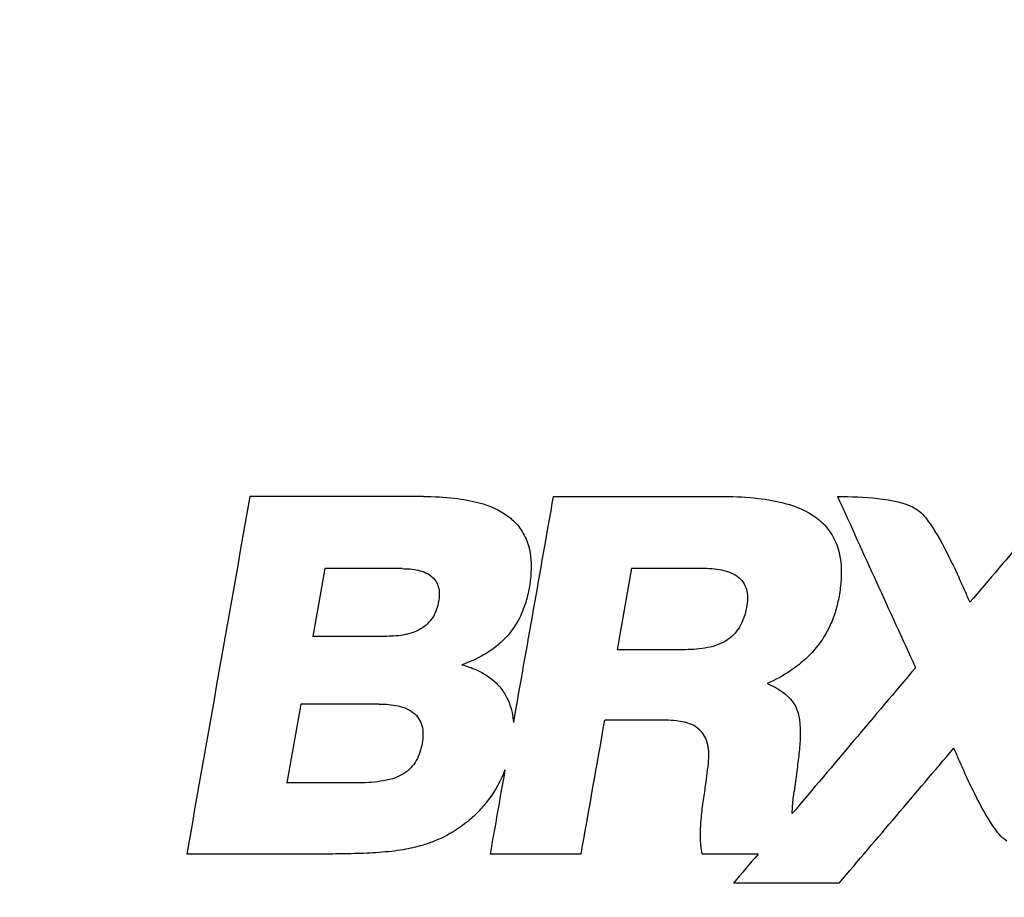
# Model space of a CAD drawing. Extents: x 909.4 to 931.4, y -8.5 to 8.5.
# Tile 10 of 31: x 920.69 to 921.226, y -1.521 to -1.043. Entities that reach past the tile are written whole.
import ezdxf

# ---------------------------------------------------------------- set-up
doc = ezdxf.new("R2010")
doc.units = 0
doc.header["$LTSCALE"] = 4
doc.header["$MEASUREMENT"] = 0
doc.layers.get('0').update_dxf_attribs({"linetype": 'CONTINUOUS'})
doc.layers.get('DEFPOINTS').update_dxf_attribs({"linetype": 'CONTINUOUS'})
doc.layers.add('DIMENSIONS', color=140, linetype='CONTINUOUS')
doc.styles.get("Standard").update_dxf_attribs({"font": 'romans.shx'})
doc.dimstyles.get("Standard").update_dxf_attribs({"dimtxt": 0.1875, "dimasz": 0.25, "dimexe": 0.0625, "dimexo": 0.0625, "dimgap": 0.0625, "dimtad": 0, "dimtih": 1, "dimtoh": 1, "dimzin": 0, "dimdsep": 46, "dimtxsty": 'Standard', "dimcen": 0, "dimadec": 0, "dimazin": 0, "dimtfac": 1, "dimtofl": 0, "dimtmove": 0, "dimatfit": 3, "dimfxl": 0, "dimtolj": 1, "dimtzin": 0, "dimarcsym": 0})

# ---------------------------------------------------------------- blocks, each defined once
blk = doc.blocks.new('*D3')
at = {"layer": 'DEFPOINTS', "color": 0}
for p in [(921.52455, 0.68985), (920.54081, -3.55627), (923.71909, -3.55627)]:
    blk.add_point(p, dxfattribs=at)
at = {"layer": 'DIMENSIONS', "color": 0, "lineweight": -2}
for p, q in [((921.58705, 0.68985), (923.78159, 0.68985)), ((923.71909, 0.43985), (923.71909, -1.0716)), ((923.71909, -3.30627), (923.71909, -1.79482)), ((920.60331, -3.55627), (923.78159, -3.55627))]:
    blk.add_line(p, q, dxfattribs=at)
at = {"layer": 'DIMENSIONS', "color": 0}
for points in [[(923.67743, 0.43985), (923.76076, 0.43985), (923.71909, 0.68985)], [(923.67743, -3.30627), (923.76076, -3.30627), (923.71909, -3.55627)]]:
    blk.add_solid(points, dxfattribs=at)
at = {"layer": 'DIMENSIONS', "color": 0, "char_height": 0.1875, "attachment_point": 5}
for s, insert in [('\\A1;4.25', (923.71909, -1.27696)), ('\\A1;[107.9]', (923.71909, -1.63857))]:
    blk.add_mtext(s, dxfattribs=dict(at, insert=insert))

msp = doc.modelspace()

# ---------------------------------------------------------------- linework, layer by layer
for p, q in [((920.90964, -1.30263), (920.81501, -1.30263)), ((920.98038, -1.30263), (921.07368, -1.30263)), ((921.02312, -1.34167), (921.01528, -1.38613)), ((921.02312, -1.34167), (921.06163, -1.34167)), ((920.85586, -1.34194), (920.84935, -1.37886)), ((920.89807, -1.34194), (920.85586, -1.34194)), ((920.88945, -1.37886), (920.84935, -1.37886)), ((921.05247, -1.38613), (921.01528, -1.38613)), ((920.84284, -1.41578), (920.83525, -1.45879)), ((920.88558, -1.41578), (920.84284, -1.41578)), ((921.04184, -1.42464), (921.00849, -1.42464)), ((920.87297, -1.45879), (920.83525, -1.45879)), ((920.85687, -1.49756), (920.78064, -1.49756)), ((920.99563, -1.49756), (920.946, -1.49756)), ((921.09211, -1.49756), (921.06154, -1.49756)), ((921.1362, -1.51352), (921.07864, -1.51352))]:
    msp.add_line(p, q)
for points in [[(921.27006, -1.28667), (921.24923, -1.3112), (921.2284, -1.33574), (921.20758, -1.36027)], [(920.81501, -1.30263), (920.80356, -1.36761), (920.7921, -1.43258), (920.78064, -1.49756)], [(920.98038, -1.30263), (920.97314, -1.34369), (920.9659, -1.38475), (920.95866, -1.42581)], [(921.13536, -1.30263), (921.14952, -1.33373), (921.16369, -1.36483), (921.17786, -1.39594)], [(921.17786, -1.39594), (921.15546, -1.42248), (921.13307, -1.44901), (921.11068, -1.47555)], [(920.99563, -1.49756), (920.99992, -1.47326), (921.0042, -1.44895), (921.00849, -1.42464)], [(921.1362, -1.51352), (921.15703, -1.48899), (921.17786, -1.46445), (921.19869, -1.43992)], [(920.95409, -1.45167), (920.95191, -1.45741), (920.94887, -1.46289), (920.94516, -1.46779)], [(920.95409, -1.45167), (920.9514, -1.46697), (920.9487, -1.48226), (920.946, -1.49756)], [(921.09211, -1.49756), (921.08762, -1.50288), (921.08313, -1.5082), (921.07864, -1.51352)]]:
    msp.add_open_spline(points, degree=3)
for points, knots in [([(920.90964, -1.30263), (920.91531, -1.30263), (920.921, -1.30288), (920.92664, -1.30353), (920.93118, -1.30406), (920.9357, -1.30485), (920.9401, -1.30607), (920.9456, -1.3076), (920.95106, -1.30984), (920.95565, -1.31323), (920.95635, -1.31375), (920.95704, -1.31429), (920.9577, -1.31487)], [0, 0, 0, 0, 0.336383, 0.336383, 0.336383, 0.607174, 0.607174, 0.607174, 0.948631, 0.948631, 0.948631, 1, 1, 1, 1]), ([(921.07368, -1.30263), (921.07986, -1.30263), (921.08606, -1.3029), (921.0922, -1.30361), (921.09715, -1.30418), (921.10208, -1.30504), (921.10688, -1.30636), (921.11282, -1.30801), (921.11873, -1.31042), (921.1237, -1.31408), (921.12447, -1.31464), (921.12521, -1.31524), (921.12593, -1.31586)], [0, 0, 0, 0, 0.337229, 0.337229, 0.337229, 0.608821, 0.608821, 0.608821, 0.948521, 0.948521, 0.948521, 1, 1, 1, 1]), ([(921.13536, -1.30263), (921.14275, -1.30261), (921.15011, -1.30284), (921.16471, -1.30452), (921.17231, -1.3056), (921.17863, -1.30969)], [0, 0, 0, 0, 0.5, 0.5, 1, 1, 1, 1]), ([(920.9577, -1.31487), (920.95996, -1.31684), (920.96195, -1.31917), (920.96352, -1.32173), (920.96508, -1.32429), (920.96625, -1.32712), (920.96702, -1.33002), (920.96823, -1.33458), (920.96853, -1.33941), (920.96827, -1.34412), (920.96811, -1.34693), (920.96776, -1.34974), (920.96727, -1.35252)], [0, 0, 0, 0, 0.221506, 0.221506, 0.221506, 0.442725, 0.442725, 0.442725, 0.792624, 0.792624, 0.792624, 1, 1, 1, 1]), ([(921.17863, -1.30969), (921.18161, -1.31161), (921.18379, -1.31461), (921.18582, -1.31751), (921.18976, -1.32316), (921.193, -1.32928), (921.19608, -1.33543), (921.19812, -1.33951), (921.20006, -1.34364), (921.20195, -1.34779), (921.20289, -1.34987), (921.20382, -1.35195), (921.20474, -1.35404), (921.20567, -1.35613), (921.2064, -1.35832), (921.20758, -1.36027)], [0, 0, 0, 0, 0.182037, 0.182037, 0.182037, 0.534062, 0.534062, 0.534062, 0.766974, 0.766974, 0.766974, 0.883485, 0.883485, 0.883485, 1, 1, 1, 1]), ([(921.12593, -1.31586), (921.1284, -1.31801), (921.13057, -1.32057), (921.13226, -1.32337), (921.13396, -1.32617), (921.13521, -1.32927), (921.13603, -1.33243), (921.13733, -1.33746), (921.13762, -1.34277), (921.13731, -1.34795), (921.13713, -1.35094), (921.13675, -1.35393), (921.13623, -1.35689)], [0, 0, 0, 0, 0.222142, 0.222142, 0.222142, 0.443878, 0.443878, 0.443878, 0.797283, 0.797283, 0.797283, 1, 1, 1, 1]), ([(921.06163, -1.34167), (921.06517, -1.34167), (921.06872, -1.34189), (921.07565, -1.34334), (921.07907, -1.34455), (921.08175, -1.3469)], [0, 0, 0, 0, 0.5, 0.5, 1, 1, 1, 1]), ([(920.89807, -1.34194), (920.90098, -1.34194), (920.90391, -1.34214), (920.90952, -1.34343), (920.91229, -1.34452), (920.91447, -1.3465)], [0, 0, 0, 0, 0.5, 0.5, 1, 1, 1, 1]), ([(920.91447, -1.3465), (920.91628, -1.34814), (920.91748, -1.35034), (920.91848, -1.3551), (920.91835, -1.35754), (920.91793, -1.35993)], [0, 0, 0, 0, 0.5, 0.5, 1, 1, 1, 1]), ([(921.08175, -1.3469), (921.08393, -1.34881), (921.08535, -1.35143), (921.0865, -1.35712), (921.08632, -1.36), (921.08582, -1.36284)], [0, 0, 0, 0, 0.5, 0.5, 1, 1, 1, 1]), ([(920.96727, -1.35252), (920.96681, -1.35515), (920.9662, -1.35776), (920.96541, -1.36031), (920.96463, -1.36287), (920.96367, -1.36538), (920.96252, -1.36779), (920.96067, -1.37165), (920.9583, -1.37531), (920.95547, -1.37852)], [0, 0, 0, 0, 0.276582, 0.276582, 0.276582, 0.553542, 0.553542, 0.553542, 1, 1, 1, 1]), ([(921.13623, -1.35689), (921.13575, -1.35963), (921.13511, -1.36234), (921.13431, -1.36501), (921.1335, -1.36767), (921.13252, -1.37029), (921.13136, -1.37282), (921.12937, -1.37717), (921.12682, -1.3813), (921.1238, -1.38501)], [0, 0, 0, 0, 0.268093, 0.268093, 0.268093, 0.536418, 0.536418, 0.536418, 1, 1, 1, 1]), ([(920.91793, -1.35993), (920.91743, -1.36277), (920.91651, -1.36554), (920.91362, -1.37043), (920.9116, -1.37256), (920.9092, -1.37416)], [0, 0, 0, 0, 0.5, 0.5, 1, 1, 1, 1]), ([(921.08582, -1.36284), (921.08521, -1.36631), (921.08417, -1.36972), (921.08087, -1.37583), (921.07853, -1.37857), (921.07561, -1.38058)], [0, 0, 0, 0, 0.5, 0.5, 1, 1, 1, 1]), ([(920.9092, -1.37416), (920.90632, -1.37608), (920.90302, -1.37723), (920.89633, -1.37861), (920.89288, -1.37886), (920.88945, -1.37886)], [0, 0, 0, 0, 0.5, 0.5, 1, 1, 1, 1]), ([(920.95547, -1.37852), (920.95362, -1.38063), (920.95157, -1.38257), (920.94938, -1.38431), (920.94719, -1.38606), (920.94485, -1.38763), (920.94242, -1.38902), (920.93868, -1.39116), (920.93471, -1.39291), (920.93065, -1.39434)], [0, 0, 0, 0, 0.282819, 0.282819, 0.282819, 0.565175, 0.565175, 0.565175, 1, 1, 1, 1]), ([(921.07561, -1.38058), (921.07226, -1.38289), (921.06847, -1.38421), (921.06056, -1.38585), (921.05651, -1.38613), (921.05247, -1.38613)], [0, 0, 0, 0, 0.5, 0.5, 1, 1, 1, 1]), ([(921.1238, -1.38501), (921.1218, -1.38746), (921.11959, -1.38974), (921.11722, -1.39184), (921.11486, -1.39394), (921.11235, -1.39586), (921.10973, -1.39762), (921.10573, -1.40031), (921.10148, -1.40264), (921.09711, -1.40466)], [0, 0, 0, 0, 0.283804, 0.283804, 0.283804, 0.567145, 0.567145, 0.567145, 1, 1, 1, 1]), ([(920.93065, -1.39434), (920.93335, -1.39507), (920.93602, -1.39598), (920.93857, -1.39714), (920.94254, -1.39893), (920.94633, -1.40137), (920.94941, -1.40446), (920.95109, -1.40613), (920.95258, -1.40801), (920.95382, -1.41002)], [0, 0, 0, 0, 0.292423, 0.292423, 0.292423, 0.753079, 0.753079, 0.753079, 1, 1, 1, 1]), ([(921.09711, -1.40466), (921.09911, -1.40548), (921.10106, -1.40642), (921.10292, -1.40753), (921.10577, -1.40923), (921.10846, -1.41138), (921.11049, -1.414), (921.11144, -1.41522), (921.11225, -1.41655), (921.11289, -1.41796)], [0, 0, 0, 0, 0.306134, 0.306134, 0.306134, 0.782129, 0.782129, 0.782129, 1, 1, 1, 1]), ([(920.95382, -1.41002), (920.95576, -1.41318), (920.95717, -1.41673), (920.95795, -1.42036), (920.95834, -1.42215), (920.95857, -1.42398), (920.95866, -1.42581)], [0, 0, 0, 0, 0.671732, 0.671732, 0.671732, 1, 1, 1, 1]), ([(920.88558, -1.41578), (920.88901, -1.41578), (920.89245, -1.41602), (920.89915, -1.41753), (920.90239, -1.4188), (920.90495, -1.42114)], [0, 0, 0, 0, 0.5, 0.5, 1, 1, 1, 1]), ([(920.90495, -1.42114), (920.90709, -1.42309), (920.90848, -1.42571), (920.90962, -1.43137), (920.90945, -1.43425), (920.90895, -1.43708)], [0, 0, 0, 0, 0.5, 0.5, 1, 1, 1, 1]), ([(921.11289, -1.41796), (921.1144, -1.42129), (921.11483, -1.42509), (921.11499, -1.42874), (921.11512, -1.43187), (921.11501, -1.435), (921.11478, -1.43812), (921.11455, -1.44127), (921.1142, -1.44441), (921.11376, -1.44754)], [0, 0, 0, 0, 0.370401, 0.370401, 0.370401, 0.683833, 0.683833, 0.683833, 1, 1, 1, 1]), ([(921.06036, -1.42994), (921.05903, -1.42867), (921.05742, -1.42768), (921.05573, -1.42695), (921.05315, -1.42583), (921.05032, -1.42525), (921.04752, -1.42494), (921.04564, -1.42473), (921.04374, -1.42464), (921.04184, -1.42464)], [0, 0, 0, 0, 0.280541, 0.280541, 0.280541, 0.711707, 0.711707, 0.711707, 1, 1, 1, 1]), ([(921.06509, -1.44661), (921.06533, -1.44337), (921.06522, -1.44002), (921.06435, -1.43689), (921.06401, -1.43563), (921.06353, -1.4344), (921.0629, -1.43326), (921.06223, -1.43204), (921.06137, -1.4309), (921.06036, -1.42994)], [0, 0, 0, 0, 0.549262, 0.549262, 0.549262, 0.766392, 0.766392, 0.766392, 1, 1, 1, 1]), ([(920.90895, -1.43708), (920.90837, -1.44041), (920.90739, -1.44361), (920.90408, -1.44951), (920.90174, -1.45204), (920.89886, -1.45382)], [0, 0, 0, 0, 0.5, 0.5, 1, 1, 1, 1]), ([(921.22763, -1.4905), (921.22466, -1.48858), (921.22247, -1.48558), (921.22045, -1.48268), (921.21651, -1.47703), (921.21326, -1.47091), (921.21019, -1.46476), (921.20815, -1.46068), (921.2062, -1.45655), (921.20432, -1.4524), (921.20337, -1.45032), (921.20245, -1.44824), (921.20152, -1.44615), (921.2006, -1.44406), (921.19987, -1.44187), (921.19869, -1.43992)], [0, 0, 0, 0, 0.182037, 0.182037, 0.182037, 0.53406, 0.53406, 0.53406, 0.766973, 0.766973, 0.766973, 0.883485, 0.883485, 0.883485, 1, 1, 1, 1]), ([(921.06216, -1.46924), (921.0626, -1.46624), (921.06304, -1.46324), (921.06345, -1.46024), (921.06377, -1.45797), (921.06408, -1.45571), (921.06436, -1.45344), (921.06465, -1.45117), (921.06495, -1.4489), (921.06509, -1.44661)], [0, 0, 0, 0, 0.398493, 0.398493, 0.398493, 0.699149, 0.699149, 0.699149, 1, 1, 1, 1]), ([(921.11376, -1.44754), (921.11358, -1.44922), (921.11338, -1.4509), (921.11317, -1.45258), (921.11295, -1.45441), (921.11271, -1.45624), (921.11247, -1.45807), (921.11223, -1.45989), (921.11198, -1.46172), (921.11173, -1.46355)], [0, 0, 0, 0, 0.314428, 0.314428, 0.314428, 0.657206, 0.657206, 0.657206, 1, 1, 1, 1]), ([(920.89886, -1.45382), (920.89503, -1.45619), (920.89067, -1.45724), (920.88188, -1.45858), (920.87742, -1.45879), (920.87297, -1.45879)], [0, 0, 0, 0, 0.5, 0.5, 1, 1, 1, 1]), ([(921.11068, -1.47555), (921.11069, -1.47505), (921.11072, -1.47404), (921.11083, -1.47204), (921.11099, -1.46973), (921.11129, -1.46673), (921.11157, -1.46474), (921.11173, -1.46355)], [0, 0, 0, 0, 0.124952, 0.249948, 0.500005, 0.700059, 1, 1, 1, 1]), ([(920.94516, -1.46779), (920.94352, -1.46999), (920.94175, -1.47211), (920.93986, -1.47411), (920.93797, -1.47612), (920.93596, -1.478), (920.93384, -1.47975), (920.92978, -1.4831), (920.92529, -1.48597), (920.92057, -1.4883)], [0, 0, 0, 0, 0.254938, 0.254938, 0.254938, 0.509952, 0.509952, 0.509952, 1, 1, 1, 1]), ([(921.06154, -1.49756), (921.06095, -1.49457), (921.06072, -1.49151), (921.06067, -1.48846), (921.06062, -1.48526), (921.06077, -1.48205), (921.06103, -1.47886), (921.0613, -1.47564), (921.06169, -1.47243), (921.06216, -1.46924)], [0, 0, 0, 0, 0.321868, 0.321868, 0.321868, 0.659753, 0.659753, 0.659753, 1, 1, 1, 1]), ([(920.92057, -1.4883), (920.91855, -1.48931), (920.91648, -1.49021), (920.91437, -1.49101), (920.91226, -1.49181), (920.91012, -1.49251), (920.90795, -1.49312), (920.90442, -1.49411), (920.90083, -1.49487), (920.89721, -1.49544)], [0, 0, 0, 0, 0.275817, 0.275817, 0.275817, 0.55147, 0.55147, 0.55147, 1, 1, 1, 1]), ([(920.89721, -1.49544), (920.89276, -1.49615), (920.88826, -1.49655), (920.88376, -1.49684), (920.87929, -1.49713), (920.87481, -1.4973), (920.87033, -1.49741), (920.86584, -1.49752), (920.86136, -1.49756), (920.85687, -1.49756)], [0, 0, 0, 0, 0.334519, 0.334519, 0.334519, 0.667075, 0.667075, 0.667075, 1, 1, 1, 1])]:
    msp.add_open_spline(points, degree=3, knots=knots)

# ---------------------------------------------------------------- dimensions: what is measured, and where the dimension line sits
at = {"layer": 'DIMENSIONS'}
dim = msp.add_linear_dim(base=(923.71909, -3.55627), p1=(921.52455, 0.68985), p2=(920.54081, -3.55627), angle=90, dimstyle='Standard', override={"dimpost": '\\X'}, dxfattribs=at)
dim.commit()
dim.dimension.update_dxf_attribs({"geometry": '*D3', "text_midpoint": (923.71909, -1.43321)})

doc.saveas('drawing.dxf')
